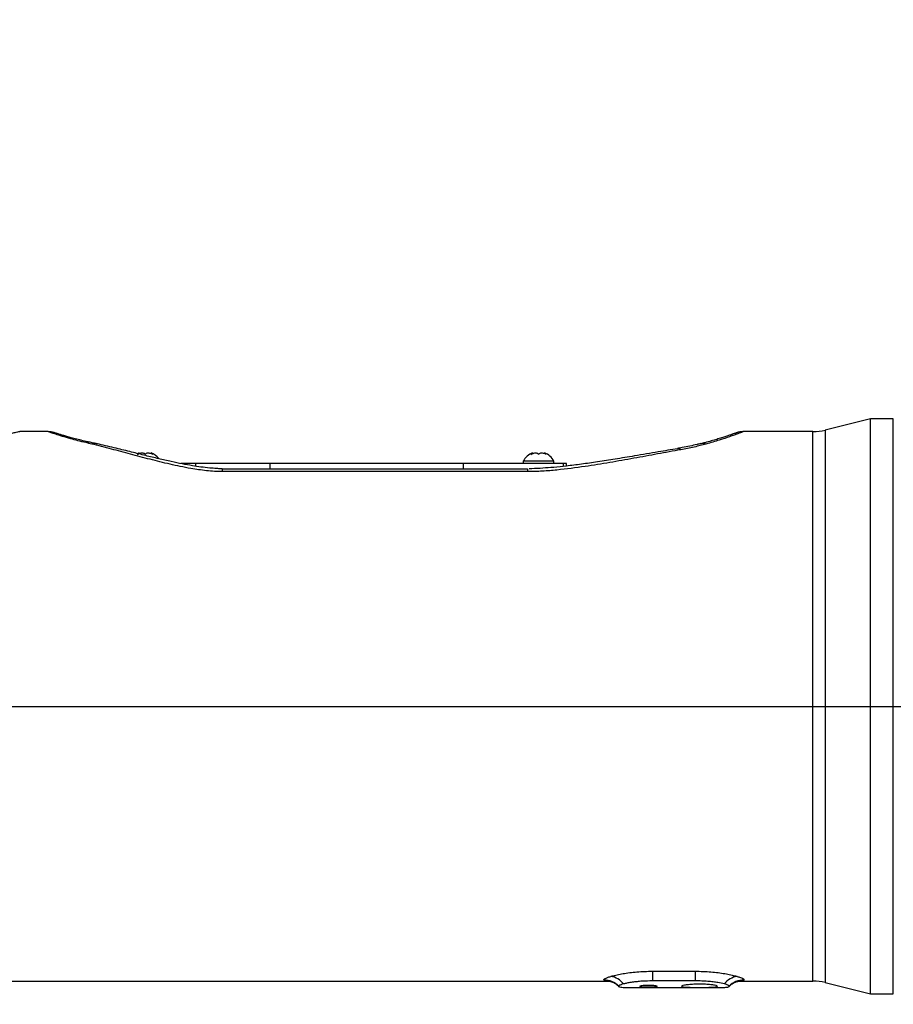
# Model space of a CAD drawing. Extents: x 0 to 16820, y 0 to 11880.
# Tile 56 of 77: x 8575 to 8917, y 6391 to 6777. Entities that reach past the tile are written whole.
import ezdxf

# ---------------------------------------------------------------- set-up
doc = ezdxf.new("R2010")
doc.units = 0
doc.header["$LTSCALE"] = 20
doc.layers.get('0').update_dxf_attribs({"linetype": 'CONTINUOUS'})
doc.styles.add('SLDTEXTSTYLE0', font='TXT', dxfattribs={"width": 0.605})
doc.dimstyles.new('SLDDIMSTYLE0', dxfattribs={"dimtxt": 100, "dimasz": 100, "dimexe": 0, "dimexo": 0.0625, "dimgap": 25, "dimtad": 1, "dimdec": 1, "dimrnd": 1e-09, "dimzin": 12, "dimtxsty": 'SLDTEXTSTYLE0', "dimsah": 1, "dimcen": 0, "dimazin": 3, "dimtfac": 1, "dimtofl": 0, "dimtmove": 0, "dimatfit": 3, "dimtolj": 1, "dimtzin": 12})
doc.dimstyles.new('SLDDIMSTYLE1', dxfattribs={"dimtxt": 100, "dimasz": 100, "dimexe": 0, "dimexo": 0.0625, "dimgap": 25, "dimtad": 1, "dimdec": 4, "dimlfac": 20, "dimzin": 12, "dimtxsty": 'SLDTEXTSTYLE0', "dimsah": 1, "dimcen": 0.09, "dimazin": 3, "dimtfac": 1, "dimtofl": 0, "dimtmove": 0, "dimatfit": 3, "dimtolj": 1, "dimtzin": 12})

# ---------------------------------------------------------------- blocks, each defined once
blk = doc.blocks.new('_D')
at = {"color": 7, "linetype": 'CONTINUOUS'}
blk.add_line((10599.79, 8574.46), (7791.16, 6507.87), dxfattribs=at)
blk.add_solid([(10599.79, 8574.46), (10510.36, 8527.27), (10528.14, 8503.11)], dxfattribs=at)
at = {"color": 7, "linetype": 'CONTINUOUS', "insert": (8954.78, 7524), "char_height": 100, "attachment_point": 1, "rotation": 36.3456, "style": 'SLDTEXTSTYLE0'}
blk.add_mtext('R3487', dxfattribs=at)
blk = doc.blocks.new('_D_1')
at = {"color": 7, "linetype": 'CONTINUOUS'}
for q in [(9232.57, 8882.9), (7791.16, 6507.87)]:
    blk.add_line((8490.54, 7660.25), q, dxfattribs=at)
blk.add_solid([(8490.54, 7660.25), (8555.25, 7737.96), (8529.6, 7753.52)], dxfattribs=at)
at = {"color": 7, "linetype": 'CONTINUOUS', "insert": (8912.41, 8603.77), "char_height": 100, "attachment_point": 1, "rotation": 58.7465, "style": 'SLDTEXTSTYLE0'}
blk.add_mtext('R1348', dxfattribs=at)
blk = doc.blocks.new('_D_2')
at = {"color": 7, "linetype": 'CONTINUOUS'}
for p, q in [((4317.75, 7120.33), (3817.21, 7208.59)), ((7831.16, 6507.87), (11826.43, 6507.87))]:
    blk.add_line(p, q, dxfattribs=at)
blk.add_arc((7791.16, 6507.87), 4005.26, 0, 170, dxfattribs=at)
for points in [[(3846.75, 7203.38), (3880.08, 7298.85), (3850.61, 7304.42)], [(11796.43, 6507.87), (11810.18, 6608.05), (11780.18, 6607.68)]]:
    blk.add_solid(points, dxfattribs=at)
at = {"color": 7, "linetype": 'CONTINUOUS', "insert": (8009.94, 10638.69), "char_height": 100, "attachment_point": 1, "rotation": 355, "style": 'SLDTEXTSTYLE0'}
blk.add_mtext('170°', dxfattribs=at)
blk = doc.blocks.new('_D_3')
at = {"color": 7, "linetype": 'CONTINUOUS'}
for p, q in [((7831.16, 6507.87), (11819.08, 6507.87)), ((4317.75, 5895.41), (3824.45, 5808.43))]:
    blk.add_line(p, q, dxfattribs=at)
blk.add_arc((7791.16, 6507.87), 3997.91, 190, 0, dxfattribs=at)
for points in [[(11789.08, 6507.87), (11772.83, 6408.07), (11802.82, 6407.69)], [(3853.99, 5813.64), (3857.85, 5712.6), (3887.32, 5718.17)]]:
    blk.add_solid(points, dxfattribs=at)
at = {"color": 7, "linetype": 'CONTINUOUS', "insert": (7986.83, 2641.21), "char_height": 100, "attachment_point": 1, "rotation": 5, "style": 'SLDTEXTSTYLE0'}
blk.add_mtext('170°', dxfattribs=at)

msp = doc.modelspace()

# ---------------------------------------------------------------- linework, layer by layer
at = {"color": 7, "linetype": 'CONTINUOUS'}
for p, q in [((8908.0769693, 6620.3716344), (8890.4057418, 6615.9657261)), ((8917.03817, 6620.3716344), (8908.0769693, 6620.3716344)), ((8908.0769693, 6395.3716404), (8908.0769693, 6620.3716344)), ((8586.1761247, 6615.3716392), (8575.0738059, 6615.3716392)), ((8885.5673944, 6615.3716392), (8858.2894479, 6615.3716392)), ((8602.6117479, 6611.211384), (8602.0520602, 6611.3275907)), ((8621.8182717, 6607.0239714), (8621.2710415, 6606.7909918)), ((8621.8482529, 6606.7912227), (8621.8482529, 6607.0159844)), ((8626.4811431, 6607.0159844), (8626.4811431, 6606.7939347)), ((8772.1647297, 6603.8716382), (8772.1647297, 6602.8716362)), ((8784.1646944, 6603.8716382), (8772.1647297, 6603.8716382)), ((8775.8482968, 6606.7912227), (8775.8482968, 6607.0159844)), ((8780.481187, 6607.0159844), (8780.481187, 6606.7939347)), ((8784.1646944, 6602.8716362), (8784.1646944, 6603.8716382)), ((8643.9857756, 6602.8716362), (8638.1575142, 6602.8716362)), ((8673.1647526, 6602.8716362), (8643.9857756, 6602.8716362)), ((8654.3783818, 6600.8716396), (8773.9015495, 6600.8716396)), ((8748.7606679, 6602.8716362), (8673.1647526, 6602.8716362)), ((8787.9524504, 6602.8716362), (8748.7606679, 6602.8716362)), ((8789.1647493, 6602.8716362), (8787.9524504, 6602.8716362)), ((8789.1647493, 6601.9062868), (8789.1647493, 6602.8716362)), ((8566.1336456, 6400.3716356), (8805.6032335, 6400.3716356)), ((8839.5287667, 6400.456453), (8822.800604, 6400.456453)), ((8856.7311441, 6400.3716356), (8885.5673944, 6400.3716356)), ((8890.4057418, 6399.7775486), (8908.0769693, 6395.3716404)), ((8809.55824, 6398.3574754), (8809.6033012, 6398.2516325)), ((8813.7330686, 6397.871638), (8848.5880767, 6397.871638)), ((8852.7260696, 6398.2516325), (8852.7712499, 6398.3574754)), ((8908.0769693, 6395.3716404), (8917.03817, 6395.3716404))]:
    msp.add_line(p, q, dxfattribs=at)
at = {"color": 8, "linetype": 'CONTINUOUS'}
for p, q in [((8917.03817, 6395.3716404), (8917.03817, 6620.3716344)), ((8885.5673944, 6400.3716356), (8885.5673944, 6615.3716392)), ((8890.4057418, 6615.9657261), (8890.4057418, 6399.7775486)), ((8643.9857756, 6601.8336511), (8643.9857756, 6602.8716362)), ((8654.3783818, 6600.8716396), (8654.3783818, 6599.70581)), ((8773.9015495, 6599.70581), (8654.3783818, 6599.70581)), ((8673.1647526, 6600.8716396), (8673.1647526, 6602.8716362)), ((8748.7606679, 6600.8716396), (8748.7606679, 6602.8716362)), ((8773.9015495, 6600.8716396), (8773.9015495, 6599.70581)), ((8787.9524504, 6601.7803347), (8787.9524504, 6602.8716362)), ((8822.800604, 6404.2307979), (8839.5287667, 6404.2307979)), ((8822.800604, 6404.2307979), (8822.800604, 6400.456453)), ((8839.5287667, 6404.2307979), (8839.5287667, 6400.456453)), ((8803.7974511, 6400.7269687), (8803.7529861, 6400.8267543)), ((8858.5765039, 6400.8267543), (8858.5320388, 6400.7269687))]:
    msp.add_line(p, q, dxfattribs=at)
at = {"color": 7, "linetype": 'CONTINUOUS'}
for centre, radius, start, end in [((7791.1647235, 6507.8716374), 3487, 190, 170), ((7791.1647235, 6507.8716374), 1348, 190, 170), ((8885.5673521, 6635.3716374), 20, 270, 284), ((8624.0453344, 6600.4726556), 7, 38.90785176, 69.400634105), ((8778.2841126, 6600.4726556), 7, 110.625536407, 150.950252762), ((8778.0453344, 6600.4726556), 7, 29.049747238, 69.400634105), ((8885.5673521, 6380.3716374), 20, 76, 90)]:
    msp.add_arc(centre, radius, start, end, dxfattribs=at)
at = {"color": 8, "linetype": 'CONTINUOUS'}
for centre, radius, start, end in [((8602.0147199, 6608.3570451), 2.9062047, 78.484792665, 111.722022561), ((8604.4126858, 6607.8478289), 2.8954507, 78.221270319, 113.165321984), ((8832.7414001, 6607.0530982), 1.6620222, 47.797814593, 96.633024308), ((8842.5340678, 6607.3587596), 3.3621449, 69.589854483, 104.300005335), ((8803.7864587, 6392.846757), 7.9800675, 43.674484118, 90.240329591), ((8803.8247138, 6392.7444938), 7.9825214, 43.62216519, 90.195682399), ((8805.4254872, 6394.8677146), 7.4091086, 36.30170871, 82.327422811), ((8856.9043464, 6394.8669347), 7.4099434, 97.675318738, 143.695549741), ((8858.5048553, 6392.7440298), 7.9829852, 89.804897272, 136.376406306), ((8858.5428352, 6392.8472179), 7.9796074, 89.758248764, 136.326937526)]:
    msp.add_arc(centre, radius, start, end, dxfattribs=at)
msp.add_ellipse((8652.5903937, 6507.8716374), major_axis=(135.9726247, -87.1548418), ratio=0.4628195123, start_param=2.2143180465, end_param=2.2319320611, dxfattribs=at)
for points, knots in [([(8575.0738059, 6615.3617522), (8575.0870502, 6615.364954), (8575.2105925, 6615.3948198), (8574.7216413, 6615.2764996), (8573.6972533, 6615.0321108), (8572.5645443, 6614.7807529), (8571.9917689, 6614.6536491)], [0, 0, 0, 0, 0.0424895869, 0.3963428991, 0.6947495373, 1, 1, 1, 1]), ([(8600.9391223, 6611.0568813), (8599.8915803, 6611.3046715), (8597.7853668, 6611.8028846), (8594.6703945, 6612.6438176), (8591.6568141, 6613.5284705), (8589.0636513, 6614.3549144), (8587.2402197, 6614.9665014), (8586.1936192, 6615.3298088), (8586.1813722, 6615.3342337), (8586.1761247, 6615.3361297)], [0, 0, 0, 0, 0.11822685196, 0.237709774, 0.39787524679, 0.56146487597, 0.7185895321, 0.87942398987, 1, 1, 1, 1]), ([(8858.2894479, 6615.354093), (8858.2256591, 6615.3292218), (8858.1224325, 6615.2889736), (8857.2178279, 6614.9423366), (8856.1655318, 6614.5464762), (8854.7589726, 6614.0291733), (8852.499336, 6613.2277539), (8849.0330291, 6612.0463848), (8845.4988123, 6611.0268475), (8843.7065755, 6610.5098298)], [0, 0, 0, 0, 0.1666836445, 0.269737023, 0.3737351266, 0.4806220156, 0.5884638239, 0.7913058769, 1, 1, 1, 1]), ([(8654.3783818, 6599.70581), (8653.3452969, 6599.7271234), (8651.2779943, 6599.7697735), (8647.1366144, 6600.1540124), (8641.2516477, 6601.0256149), (8633.8492506, 6602.5783267), (8626.0033599, 6604.5487122), (8618.3987574, 6606.5792379), (8610.7917566, 6608.6413886), (8605.8437803, 6609.8710881), (8603.2736574, 6610.5098298)], [0, 0, 0, 0, 0.05310098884, 0.10626019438, 0.21583069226, 0.36748248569, 0.51930870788, 0.67530804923, 0.83134555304, 1, 1, 1, 1]), ([(8833.8578616, 6608.2842893), (8830.8330124, 6607.7358292), (8824.7835306, 6606.6389482), (8815.5166132, 6604.9270611), (8806.0776056, 6603.2455496), (8796.0541459, 6601.6269884), (8787.2196214, 6600.4942561), (8779.6777869, 6599.8262796), (8775.8261265, 6599.7459491), (8773.9015495, 6599.70581)], [0, 0, 0, 0, 0.159229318, 0.3184472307, 0.4788256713, 0.6391626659, 0.8180726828, 0.9090955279, 1, 1, 1, 1]), ([(8843.7065755, 6610.5098298), (8842.2010273, 6610.111241), (8839.159023, 6609.3058806), (8835.6368443, 6608.6271186), (8833.8578616, 6608.2842893)], [0, 0, 0, 0, 0.4949197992, 1, 1, 1, 1]), ([(8806.4146911, 6402.210491), (8806.6075996, 6402.2656538), (8807.3542613, 6402.4791638), (8808.898235, 6402.8536601), (8811.2009591, 6403.3039819), (8813.8113103, 6403.6936414), (8816.6634331, 6403.9959659), (8819.6872942, 6404.1923965), (8821.7627705, 6404.2179966), (8822.800604, 6404.2307979)], [0, 0, 0, 0, 0.0543030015, 0.2101824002, 0.3660668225, 0.5234206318, 0.6807766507, 0.8403736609, 1, 1, 1, 1]), ([(8839.5287667, 6404.2307979), (8840.5665993, 6404.2179957), (8842.6421125, 6404.192393), (8845.6660233, 6403.9959718), (8848.5181772, 6403.6936406), (8851.1285381, 6403.303983), (8853.4312284, 6402.8536568), (8854.9752858, 6402.4791762), (8855.7218145, 6402.2656543), (8855.9146796, 6402.210491)], [0, 0, 0, 0, 0.1596259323, 0.3192284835, 0.4765841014, 0.6339375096, 0.7898215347, 0.9457005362, 1, 1, 1, 1]), ([(8803.7529861, 6400.8267543), (8803.752701, 6400.9082079), (8803.7521248, 6401.0728176), (8804.2188675, 6401.3985539), (8805.0463493, 6401.7805993), (8805.9546776, 6402.0659687), (8806.4146911, 6402.210491)], [0, 0, 0, 0, 0.2354315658, 0.475783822, 0.734516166, 1, 1, 1, 1]), ([(8806.4661895, 6400.3768584), (8806.0036781, 6400.3800961), (8805.0206123, 6400.3869778), (8804.0951004, 6400.4945438), (8803.8977332, 6400.6486616), (8803.7974511, 6400.7269687)], [0, 0, 0, 0, 0.3041315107, 0.6464301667, 1, 1, 1, 1]), ([(8855.9146796, 6402.210491), (8856.3638084, 6402.0696342), (8857.273691, 6401.7842747), (8858.101068, 6401.4039797), (8858.5753402, 6401.074908), (8858.5761133, 6400.9100462), (8858.5765039, 6400.8267543)], [0, 0, 0, 0, 0.2587605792, 0.5242188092, 0.7596246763, 1, 1, 1, 1]), ([(8858.5320388, 6400.7269687), (8858.3783043, 6400.6295891), (8858.1132686, 6400.4617085), (8857.107284, 6400.3797652), (8856.302017, 6400.3805428), (8856.0281669, 6400.3808073)], [0, 0, 0, 0, 0.476856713, 0.822092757, 1, 1, 1, 1])]:
    msp.add_open_spline(points, degree=3, knots=knots, dxfattribs=at)
at = {"color": 7, "linetype": 'CONTINUOUS'}
for points, knots in [([(8588.8378297, 6614.8829183), (8588.7647588, 6614.9073596), (8588.6682425, 6614.9396431), (8588.646766, 6614.9466105), (8588.632879, 6614.9516129), (8588.5733695, 6614.9713289), (8588.4999218, 6614.9952959), (8588.2951672, 6615.0592702), (8587.9200547, 6615.1601641), (8587.2548253, 6615.3062906), (8586.7167079, 6615.3232601), (8586.3780652, 6615.3339392)], [0, 0, 0, 0, 0.4248635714, 0.5611842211, 0.602540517, 0.6119653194, 0.6224716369, 0.6489570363, 0.7218674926, 0.8249684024, 1, 1, 1, 1]), ([(8602.5969659, 6611.2099088), (8602.5383874, 6611.2216178), (8601.5364096, 6611.4218997), (8599.7761527, 6611.8323297), (8597.3637178, 6612.4168401), (8595.2924725, 6612.9664136), (8593.482514, 6613.4690795), (8591.9582412, 6613.9108075), (8590.6794516, 6614.296147), (8589.6996778, 6614.6021435), (8589.0201344, 6614.821679), (8588.7508276, 6614.9112731), (8588.6551576, 6614.9438948), (8588.6744864, 6614.9372825), (8588.6748706, 6614.9371511)], [0, 0, 0, 0, 0.0068686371, 0.1174871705, 0.2276019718, 0.3370560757, 0.4353659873, 0.539542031, 0.6441068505, 0.7478740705, 0.8501344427, 0.9503509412, 0.9990130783, 1, 1, 1, 1]), ([(8858.2890903, 6615.3638086), (8858.2372746, 6615.3659887), (8857.9086317, 6615.3798163), (8857.348381, 6615.3181601), (8856.6711852, 6615.2057815), (8856.1573921, 6615.0737527), (8855.8339198, 6614.9721028), (8855.6611292, 6614.9118202), (8855.6020492, 6614.8903773), (8855.5769645, 6614.8812589), (8855.5580038, 6614.8742826), (8855.540518, 6614.8676899), (8855.5257079, 6614.8623427), (8855.5049445, 6614.8542401), (8855.3351949, 6614.7913982), (8854.8253119, 6614.6064689), (8854.0157616, 6614.3205804), (8852.9177926, 6613.9436496), (8851.5309925, 6613.4819323), (8849.8680951, 6612.9473785), (8847.9387528, 6612.3484713), (8845.7514509, 6611.7050625), (8843.6783335, 6611.1236659), (8842.2440386, 6610.7618143), (8841.7147075, 6610.6282717)], [0, 0, 0, 0, 0.0042417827, 0.0269036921, 0.0458524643, 0.0604574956, 0.0701515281, 0.0737958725, 0.0752742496, 0.0763948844, 0.0778339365, 0.080408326, 0.0869885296, 0.1100266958, 0.1949258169, 0.2844550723, 0.3744964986, 0.466326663, 0.5596608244, 0.653959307, 0.7484262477, 0.843053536, 0.9420784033, 1, 1, 1, 1]), ([(8605.010954, 6610.6807164), (8604.8089857, 6610.7255101), (8604.0021558, 6610.9044537), (8603.1966571, 6611.0763405), (8602.5927936, 6611.2052)], [0, 0, 0, 0, 0.2503233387, 1, 1, 1, 1]), ([(8654.3784414, 6600.837501), (8654.2859804, 6600.8363621), (8653.5123218, 6600.8268322), (8651.8659794, 6600.9241443), (8649.1640856, 6601.1365949), (8646.0209375, 6601.5033555), (8642.4552482, 6602.0512831), (8638.5777059, 6602.7665977), (8634.1704174, 6603.6824595), (8629.3687291, 6604.7742826), (8624.2001169, 6606.0284297), (8618.6536784, 6607.4214735), (8612.569313, 6608.9234305), (8607.94551, 6610.0300462), (8605.3717368, 6610.5712846), (8604.9955164, 6610.6504)], [0, 0, 0, 0, 0.0049817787, 0.04168455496, 0.08904798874, 0.1526192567, 0.2157022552, 0.29079099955, 0.37672890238, 0.47572693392, 0.58097225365, 0.69699413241, 0.82745879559, 0.97477885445, 1, 1, 1, 1]), ([(8832.5525199, 6608.6860469), (8830.0504338, 6608.2722732), (8824.4844944, 6607.3518254), (8816.3470443, 6605.9612722), (8808.4314619, 6604.6348059), (8801.5013572, 6603.5420375), (8795.1284575, 6602.6308934), (8789.3915255, 6601.9123998), (8784.3529785, 6601.3859533), (8779.8397583, 6601.0573424), (8776.6258463, 6600.8766124), (8774.8390749, 6600.8555821), (8774.4878803, 6600.8514485)], [0, 0, 0, 0, 0.13490490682, 0.30009860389, 0.43233440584, 0.55094706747, 0.65973350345, 0.75891962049, 0.84155017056, 0.91230546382, 0.98276341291, 1, 1, 1, 1]), ([(8841.6951572, 6610.6886959), (8841.2024563, 6610.5665114), (8839.8509327, 6610.2313482), (8837.4029246, 6609.6978621), (8834.8279389, 6609.177285), (8833.1313376, 6608.8931856), (8832.4981605, 6608.7871588)], [0, 0, 0, 0, 0.1791716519, 0.4914842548, 0.8102202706, 1, 1, 1, 1]), ([(8621.1336528, 6606.464321), (8621.4184111, 6606.6122154), (8621.9117967, 6606.868464), (8622.6814837, 6607.0379377), (8623.2952766, 6607.0439363), (8623.7770246, 6606.9008481), (8624.0437043, 6606.6873738), (8624.135057, 6606.5190059), (8624.1647278, 6606.464321)], [0, 0, 0, 0, 0.2355624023, 0.4081463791, 0.5811461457, 0.7450394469, 0.9171903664, 1, 1, 1, 1]), ([(8621.8234574, 6607.0159844), (8621.8287528, 6607.02009), (8621.8446643, 6607.0324263), (8621.6680797, 6606.8957583), (8621.4047384, 6606.6878643), (8621.2001417, 6606.5191493), (8621.1336528, 6606.464321)], [0, 0, 0, 0, 0.1633153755, 0.4907153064, 0.834494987, 1, 1, 1, 1]), ([(8624.1647278, 6606.464321), (8624.267549, 6606.6122158), (8624.4457072, 6606.868473), (8624.9938547, 6607.0379316), (8625.6007081, 6607.043914), (8626.2668366, 6606.9009139), (8626.8043747, 6606.687326), (8627.0998224, 6606.5190031), (8627.1958028, 6606.464321)], [0, 0, 0, 0, 0.2355743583, 0.4081795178, 0.5811595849, 0.7450828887, 0.917186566, 1, 1, 1, 1]), ([(8627.1958028, 6606.464321), (8627.0167746, 6606.6099539), (8626.7065942, 6606.8622742), (8626.4903152, 6607.0279959), (8626.5019668, 6607.019072), (8626.5059982, 6607.0159844)], [0, 0, 0, 0, 0.4716645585, 0.8171956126, 1, 1, 1, 1]), ([(8775.1336371, 6606.464321), (8775.4184047, 6606.6122148), (8775.9118099, 6606.8684643), (8776.6813879, 6607.0379395), (8777.2954758, 6607.0439131), (8777.7768444, 6606.9009133), (8778.0437287, 6606.6873326), (8778.135047, 6606.5190034), (8778.1647121, 6606.464321)], [0, 0, 0, 0, 0.2355669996, 0.4081573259, 0.5811473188, 0.7450772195, 0.9171873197, 1, 1, 1, 1]), ([(8775.8234416, 6607.0159844), (8775.8287351, 6607.0200907), (8775.8446402, 6607.0324289), (8775.6681404, 6606.895733), (8775.4048007, 6606.6879374), (8775.2001278, 6606.519153), (8775.1336371, 6606.464321)], [0, 0, 0, 0, 0.1633270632, 0.4907429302, 0.8345608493, 1, 1, 1, 1]), ([(8778.1647121, 6606.464321), (8778.2675491, 6606.61222), (8778.4457502, 6606.8685066), (8778.993837, 6607.0379289), (8779.6007689, 6607.0439209), (8780.2668048, 6606.9008971), (8780.8044002, 6606.6873596), (8781.0998281, 6606.5190049), (8781.1957871, 6606.464321)], [0, 0, 0, 0, 0.2355342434, 0.4081452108, 0.5811437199, 0.7450733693, 0.9171964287, 1, 1, 1, 1]), ([(8781.1957871, 6606.464321), (8781.0167584, 6606.6099582), (8780.7065527, 6606.8623059), (8780.4902696, 6607.0279941), (8780.5019877, 6607.0190716), (8780.5060421, 6607.0159844)], [0, 0, 0, 0, 0.4716181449, 0.8171797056, 1, 1, 1, 1]), ([(8805.6112205, 6400.3904558), (8805.6051025, 6400.3908699), (8805.5696021, 6400.3932733), (8805.7179796, 6400.3791368), (8806.089922, 6400.3080822), (8806.703342, 6400.1341669), (8807.5138129, 6399.80511), (8808.4550454, 6399.2464624), (8809.2066402, 6398.6870577), (8809.564053, 6398.2586249), (8809.6391832, 6398.168566)], [0, 0, 0, 0, 0.0318947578, 0.1850727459, 0.323935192, 0.4602984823, 0.6050524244, 0.7692490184, 0.9514948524, 1, 1, 1, 1]), ([(8811.3965665, 6399.2541826), (8810.7808761, 6399.0693316), (8809.6527194, 6398.7306209), (8809.5877517, 6398.4740314), (8809.55824, 6398.3574754)], [0, 0, 0, 0, 0.5457489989, 1, 1, 1, 1]), ([(8822.800604, 6400.456453), (8821.4449782, 6400.4317754), (8819.3366054, 6400.3933949), (8816.6950659, 6400.1583795), (8814.7886293, 6399.9228626), (8813.1226286, 6399.6441282), (8812.0367597, 6399.4150214), (8811.5180672, 6399.2847078), (8811.3965665, 6399.2541826)], [0, 0, 0, 0, 0.2962011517, 0.4606746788, 0.6251749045, 0.7877061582, 0.9502714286, 1, 1, 1, 1]), ([(8848.1647645, 6398.3271292), (8848.087607, 6398.2604634), (8847.9332858, 6398.1271265), (8846.726974, 6398.0067684), (8844.9496074, 6397.9401156), (8842.7324504, 6397.9134463), (8840.3428514, 6397.9102692), (8838.044494, 6397.9285089), (8836.0982164, 6397.9799857), (8834.7234245, 6398.0833097), (8834.0726753, 6398.2512053), (8834.2174137, 6398.4787071), (8835.1452573, 6398.7381706), (8836.7592702, 6398.98197), (8838.8744252, 6399.1547337), (8841.2382774, 6399.2141318), (8843.5769814, 6399.1474666), (8845.6460418, 6398.9726147), (8847.2142974, 6398.7307801), (8848.0464515, 6398.5001118), (8848.1313398, 6398.3759987), (8848.1647645, 6398.3271292)], [0, 0, 0, 0, 0.0536956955, 0.1073956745, 0.1609536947, 0.2144661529, 0.2679942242, 0.3215382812, 0.3750718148, 0.4285923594, 0.4821162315, 0.5357809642, 0.5897262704, 0.6438865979, 0.6979058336, 0.7513970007, 0.8044091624, 0.8574217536, 0.9109117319, 0.9649215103, 1, 1, 1, 1]), ([(8850.9328042, 6399.2541826), (8850.1299376, 6399.4374421), (8848.8741564, 6399.7240822), (8846.5159725, 6400.0602989), (8844.4022272, 6400.2764941), (8842.038421, 6400.4272946), (8840.3752589, 6400.4466181), (8839.5287667, 6400.456453)], [0, 0, 0, 0, 0.2960423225, 0.4630462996, 0.6352345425, 0.814346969, 1, 1, 1, 1]), ([(8852.7712499, 6398.3574754), (8852.7168967, 6398.5001356), (8852.6171991, 6398.7618104), (8851.4593954, 6399.1002526), (8850.9328042, 6399.2541826)], [0, 0, 0, 0, 0.5451809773, 1, 1, 1, 1]), ([(8852.6965057, 6398.1744296), (8852.8096455, 6398.3033964), (8853.1870078, 6398.7335474), (8853.9243785, 6399.2799394), (8854.7990334, 6399.7937541), (8855.5660074, 6400.1116918), (8856.166326, 6400.2894658), (8856.5692208, 6400.3716249), (8856.7545453, 6400.3934623), (8856.7339098, 6400.3916413), (8856.7275678, 6400.3910816)], [0, 0, 0, 0, 0.0720985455, 0.2404746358, 0.3952433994, 0.5355606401, 0.6661107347, 0.7970592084, 0.9376289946, 1, 1, 1, 1]), ([(8809.6033012, 6398.2516325), (8809.7674704, 6398.1537024), (8810.0209378, 6398.0025043), (8811.2317524, 6397.9110308), (8812.3619241, 6397.8749038), (8813.3159387, 6397.8739741), (8813.7330686, 6397.8735677)], [0, 0, 0, 0, 0.393979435, 0.6082804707, 0.8287259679, 1, 1, 1, 1]), ([(8824.5647823, 6398.3271292), (8824.5271193, 6398.2933914), (8824.4517877, 6398.2259107), (8823.863469, 6398.1496894), (8822.9973397, 6398.0977294), (8821.91853, 6398.0708557), (8820.7580922, 6398.0673639), (8819.643654, 6398.0870714), (8818.7006274, 6398.1309886), (8818.0341607, 6398.2000188), (8817.7190959, 6398.292207), (8817.7918926, 6398.4006268), (8818.2466967, 6398.5124219), (8819.0334126, 6398.610279), (8820.0615126, 6398.676641), (8821.2101597, 6398.6988196), (8822.348576, 6398.6730299), (8823.3547309, 6398.6046367), (8824.1133203, 6398.506485), (8824.5093501, 6398.407979), (8824.5492686, 6398.3497565), (8824.5647823, 6398.3271292)], [0, 0, 0, 0, 0.0538558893, 0.1077199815, 0.1614356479, 0.215012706, 0.2685174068, 0.321995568, 0.3754830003, 0.4290241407, 0.4826906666, 0.5365296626, 0.5905359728, 0.6445912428, 0.6984418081, 0.7519447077, 0.8051679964, 0.8583998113, 0.9119070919, 0.9657640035, 1, 1, 1, 1]), ([(8848.5880767, 6397.8735528), (8848.7357149, 6397.8729664), (8849.4633623, 6397.8700766), (8850.4878239, 6397.8874166), (8851.6026911, 6397.942022), (8852.4561978, 6398.0477224), (8852.628971, 6398.1782666), (8852.7260696, 6398.2516325)], [0, 0, 0, 0, 0.0566767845, 0.2793363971, 0.4945016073, 0.7159098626, 1, 1, 1, 1])]:
    msp.add_open_spline(points, degree=3, knots=knots, dxfattribs=at)

# ---------------------------------------------------------------- dimensions: what is measured, and where the dimension line sits
for base, line1, line2, picture, middle in [((8140.2463275, 10497.8926284), ((6833.3630896, 6507.8716374), (7791.1647235, 6507.8716374)), ((4357.1400888, 7113.3828329), (6463.6438724, 6741.9493809)), '_D_2', (8140.2463275, 10497.8926284)), ((8139.6056329, 2525.1738183), ((4357.1400888, 5902.3604418), (6463.6438724, 6273.7938939)), ((6833.3630896, 6507.8716374), (7791.1647235, 6507.8716374)), '_D_3', (8139.6056329, 2525.1738183))]:
    dim = msp.add_angular_dim_2l(base=base, line1=line1, line2=line2, dimstyle='SLDDIMSTYLE1', dxfattribs=at)
    dim.commit()
    dim.dimension.update_dxf_attribs({"geometry": picture, "text_midpoint": middle, "dimtype": 162})
for mpoint, picture, middle in [((8490.5424676, 7660.2495143), '_D_1', (9128.1680713, 8710.8770973)), ((10599.7943733, 8574.4554102), '_D', (9195.4797484, 7541.1637238))]:
    dim = msp.add_radius_dim(center=(7791.1647235, 6507.8716374), mpoint=mpoint, dimstyle='SLDDIMSTYLE0', dxfattribs=at)
    dim.commit()
    dim.dimension.update_dxf_attribs({"geometry": picture, "text_midpoint": middle, "dimtype": 164})

doc.saveas('drawing.dxf')
